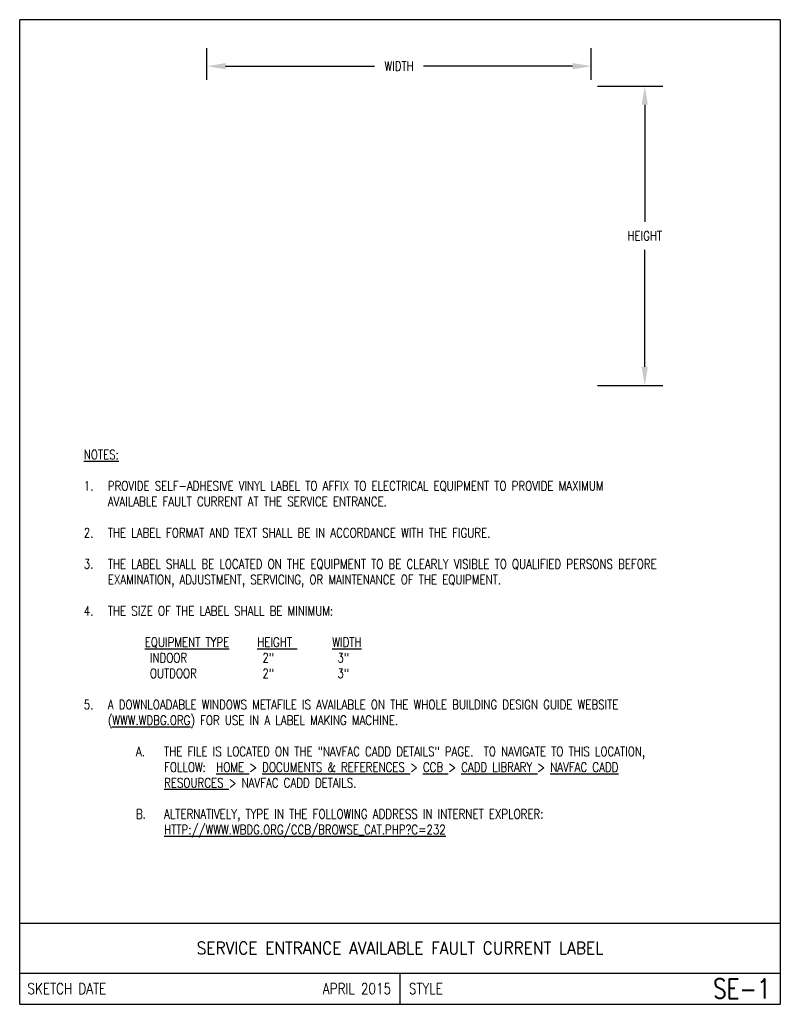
# Model space of a CAD drawing. Header units: inches. Extents: x 0 to 7.6, y 0 to 9.85.
import ezdxf
from ezdxf.enums import TextEntityAlignment as Align

# ---------------------------------------------------------------- set-up
doc = ezdxf.new("R2010")
doc.units = ezdxf.units.IN
doc.header["$MEASUREMENT"] = 0
doc.layers.get('Defpoints').update_dxf_attribs({"linetype": 'CONTINUOUS'})
doc.layers.add('E-DETL', color=2, linetype='CONTINUOUS')
doc.layers.add('E-DETL-TEXT', color=3, linetype='CONTINUOUS')
doc.styles.add('ROMANS', font='ROMANS.SHX', dxfattribs={"width": 0.8})
doc.styles.get("Standard").update_dxf_attribs({"font": 'ROMANS.SHX', "width": 0.8, "height": 0.125})
doc.dimstyles.get("Standard").update_dxf_attribs({"dimtxt": 0.18, "dimasz": 0.18, "dimexe": 0.18, "dimexo": 0.0625, "dimgap": 0.09, "dimtad": 0, "dimtih": 1, "dimtoh": 1, "dimdec": 4, "dimzin": 0, "dimdsep": 46, "dimtxsty": 'Standard', "dimcen": 0.09, "dimadec": 0, "dimazin": 0, "dimtfac": 1, "dimtdec": 4, "dimtofl": 0, "dimtmove": 0, "dimatfit": 3, "dimfxl": 0, "dimtolj": 1, "dimtzin": 0, "dimarcsym": 0})

# ---------------------------------------------------------------- blocks, each defined once
blk = doc.blocks.new('*D0')
at = {"layer": 'Defpoints', "color": 0, "transparency": 16777216}
for p in [(5.7142, 9.3834), (1.8713, 9.1845), (5.7142, 9.1845)]:
    blk.add_point(p, dxfattribs=at)
at = {"layer": 'E-DETL-TEXT', "color": 0, "lineweight": -2, "transparency": 16777216}
for p, q in [((1.8713, 9.247), (1.8713, 9.5634)), ((5.7142, 9.247), (5.7142, 9.5634)), ((2.0588, 9.3834), (3.5472, 9.3834)), ((5.5267, 9.3834), (4.0383, 9.3834))]:
    blk.add_line(p, q, dxfattribs=at)
at = {"layer": 'E-DETL-TEXT', "color": 0, "transparency": 16777216}
for points in [[(2.0588, 9.4147), (2.0588, 9.3522), (1.8713, 9.3834)], [(5.5267, 9.4147), (5.5267, 9.3522), (5.7142, 9.3834)]]:
    blk.add_solid(points, dxfattribs=at)
at = {"layer": 'E-DETL-TEXT', "color": 0, "transparency": 16777216, "insert": (3.7927, 9.3834), "char_height": 0.125, "attachment_point": 5}
blk.add_mtext('\\A1;{\\H0.75x;WIDTH}', dxfattribs=at)
blk = doc.blocks.new('*D1')
at = {"layer": 'Defpoints', "color": 0, "transparency": 16777216}
for p in [(5.7142, 9.1845), (6.2487, 9.1845), (5.7142, 6.1887)]:
    blk.add_point(p, dxfattribs=at)
at = {"layer": 'E-DETL-TEXT', "color": 0, "lineweight": -2, "transparency": 16777216}
for p, q in [((5.7767, 9.1845), (6.4287, 9.1845)), ((6.2487, 8.997), (6.2487, 7.8272)), ((6.2487, 6.3762), (6.2487, 7.546)), ((5.7767, 6.1887), (6.4287, 6.1887))]:
    blk.add_line(p, q, dxfattribs=at)
at = {"layer": 'E-DETL-TEXT', "color": 0, "transparency": 16777216}
for points in [[(6.2174, 8.997), (6.2799, 8.997), (6.2487, 9.1845)], [(6.2174, 6.3762), (6.2799, 6.3762), (6.2487, 6.1887)]]:
    blk.add_solid(points, dxfattribs=at)
at = {"layer": 'E-DETL-TEXT', "color": 0, "transparency": 16777216, "insert": (6.2487, 7.6866), "char_height": 0.125, "attachment_point": 5}
blk.add_mtext('\\A1;{\\H0.75x;HEIGHT}', dxfattribs=at)

msp = doc.modelspace()

# ---------------------------------------------------------------- linework, layer by layer
at = {"layer": 'E-DETL'}
for p, q in [((7.60362, 9.8484), (0, 9.8484)), ((0, 0), (0, 9.8484)), ((7.60362, 9.8484), (7.60362, 0)), ((0, 0.8125), (7.60362, 0.8125)), ((0, 0.3125), (7.60362, 0.3125)), ((3.80181, 0.3125), (3.80181, 0)), ((0, 0), (7.60362, 0))]:
    msp.add_line(p, q, dxfattribs=at)

# ---------------------------------------------------------------- texts
at = {"layer": 'E-DETL-TEXT', "style": 'ROMANS', "width": 0.9}
msp.add_text('SERVICE ENTRANCE AVAILABLE FAULT CURRENT LABEL', height=0.125, dxfattribs=at).set_placement((3.80181, 0.5625), align=Align.MIDDLE_CENTER)
at = {"layer": 'E-DETL-TEXT', "style": 'ROMANS', "width": 0.8}
for s, height, p in [('SKETCH DATE', 0.1100001, (0.07725, 0.15625)), ('STYLE', 0.11, (3.8906, 0.15625))]:
    msp.add_text(s, height=height, dxfattribs=at).set_placement(p, align=Align.MIDDLE_LEFT)
for s, height, p in [('APRIL 2015', 0.11, (3.71302, 0.15625)), ('SE-1', 0.196851, (7.50549, 0.15625))]:
    msp.add_text(s, height=height, dxfattribs=at).set_placement(p, align=Align.MIDDLE_RIGHT)
at = {"layer": 'E-DETL-TEXT', "insert": (0.5, 5.54476), "char_height": 0.09375, "width": 6.6036203, "attachment_point": 1}
msp.add_mtext('\\pi-0.2402,l0.3809,t0.3809;{\\LNOTES:\\P}\\P1.^IPROVIDE SELF-ADHESIVE VINYL LABEL TO AFFIX TO ELECTRICAL EQUIPMENT TO PROVIDE MAXIMUM\\P ^IAVAILABLE FAULT CURRENT AT THE SERVICE ENTRANCE.\\P\\pt0.1406,0.4219;\\P\\pt0.3809;2.^ITHE LABEL FORMAT AND TEXT SHALL BE IN ACCORDANCE WITH THE FIGURE.\\P\\P3.^ITHE LABEL SHALL BE LOCATED ON THE EQUIPMENT TO BE CLEARLY VISIBLE TO QUALIFIED PERSONS BEFORE EXAMINATION, ADJUSTMENT, SERVICING, OR MAINTENANCE OF THE EQUIPMENT.\\P\\P4.^ITHE SIZE OF THE LABEL SHALL BE MINIMUM:\\P\\pi0,l0.375,tz;\\P^I{\\LEQUIPMENT TYPE}^I{\\LHEIGHT }^I{\\LWIDTH\\P}^I INDOOR^I^I 2"^I^I 3"\\P^I OUTDOOR^I^I 2"^I^I 3"\\P\\P\\pi-0.2402,l0.3809,t0.3809;5.^IA DOWNLOADABLE WINDOWS METAFILE IS AVAILABLE ON THE WHOLE BUILDING DESIGN GUIDE WEBSITE ({\\LWWW.WDBG.ORG}) FOR USE IN A LABEL MAKING MACHINE.\\P\\P\\pi-0.2813,l0.94341,t0.94341;A.^ITHE FILE IS LOCATED ON THE "NAVFAC CADD DETAILS" PAGE.  TO NAVIGATE TO THIS LOCATION, \\P\\pi0,t0.6621,0.94341;FOLLOW:  {\\LHOME }> {\\LDOCUMENTS & REFERENCES }> {\\LCCB }> {\\LCADD LIBRARY }> {\\LNAVFAC CADD \\PRESOURCES }> NAVFAC CADD DETAILS.\\P\\pi-0.4277,l0.6621,t0.6621;\\P\\pi-0.2813,l0.94341,t0.94341;B.^IALTERNATIVELY, TYPE IN THE FOLLOWING ADDRESS IN INTERNET EXPLORER:  \\P\\pi0,t0.6621,0.94341;{\\LHTTP://WWW.WBDG.ORG/CCB/BROWSE_CAT.PHP?C=232}', dxfattribs=at)

# ---------------------------------------------------------------- dimensions: what is measured, and where the dimension line sits
at = {"layer": 'E-DETL-TEXT'}
dim = msp.add_linear_dim(base=(5.7142, 9.38345), p1=(1.87128, 9.1845), p2=(5.7142, 9.1845), text='{\\H0.75x;WIDTH}', dimstyle='Standard', override={"dimtxt": 0.125, "dimasz": 0.1875, "dimgap": 0.09375, "dimcen": 0}, dxfattribs=at)
dim.commit()
dim.dimension.update_dxf_attribs({"geometry": '*D0', "text_midpoint": (3.79274, 9.38345)})
dim = msp.add_linear_dim(base=(6.24869, 9.1845), p1=(5.7142, 6.18869), p2=(5.7142, 9.1845), angle=90, text='{\\H0.75x;HEIGHT}', dimstyle='Standard', override={"dimtxt": 0.125, "dimasz": 0.1875, "dimgap": 0.09375, "dimcen": 0}, dxfattribs=at)
dim.commit()
dim.dimension.update_dxf_attribs({"geometry": '*D1', "text_midpoint": (6.24869, 7.68659)})

doc.saveas('drawing.dxf')
